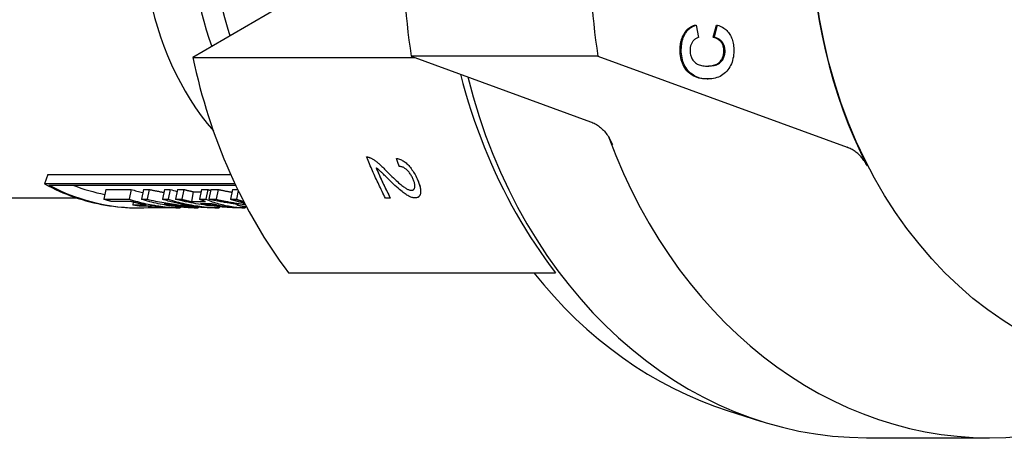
# Model space of a CAD drawing. Header units: millimetres. Extents: x 81 to 326, y -65 to 264.
# Tile 9 of 12: x 127 to 175, y 206 to 227. Entities that reach past the tile are written whole.
import ezdxf

# ---------------------------------------------------------------- set-up
doc = ezdxf.new("R2010")
doc.units = ezdxf.units.MM
doc.layers.add('Detail', color=2, linetype='Continuous')

msp = doc.modelspace()

# ---------------------------------------------------------------- linework, layer by layer
at = {"layer": 'Detail'}
for p, q in [((143.649, 229.998), (135.359, 225.157)), ((160.051, 226.759), (160.109, 226.759)), ((160.109, 226.759), (160.225, 226.149)), ((160.939, 226.163), (161.097, 226.759)), ((160.996, 226.163), (161.154, 226.759)), ((161.097, 226.759), (161.154, 226.759)), ((160.939, 226.163), (160.996, 226.163)), ((135.359, 225.157), (146.266, 225.157)), ((155.269, 225.22), (146.091, 225.22)), ((146.091, 225.22), (154.916, 222)), ((155.269, 225.22), (167.528, 220.747)), ((160.636, 224.106), (160.693, 224.106)), ((143.904, 220.27), (143.904, 220.27)), ((144.094, 220.225), (144.094, 220.224)), ((145.369, 220.198), (145.368, 220.198)), ((128.23, 219.409), (128.064, 218.953)), ((128.23, 219.409), (137.222, 219.409)), ((137.432, 218.953), (128.064, 218.953)), ((128.288, 218.884), (137.465, 218.884)), ((131.087, 218.676), (130.985, 218.191)), ((131.087, 218.676), (132.325, 218.676)), ((132.325, 218.676), (132.224, 218.191)), ((132.93, 218.672), (132.829, 218.188)), ((132.93, 218.672), (133.208, 218.672)), ((133.208, 218.672), (133.107, 218.188)), ((133.97, 218.672), (133.869, 218.188)), ((133.97, 218.672), (134.249, 218.672)), ((134.249, 218.672), (134.148, 218.188)), ((134.601, 218.672), (134.5, 218.188)), ((134.601, 218.672), (134.916, 218.672)), ((134.916, 218.672), (134.815, 218.188)), ((135.373, 218.564), (135.286, 218.075)), ((135.373, 218.564), (135.765, 218.564)), ((135.788, 218.672), (135.687, 218.188)), ((135.788, 218.672), (136.103, 218.672)), ((136.103, 218.672), (136.002, 218.188)), ((136.25, 218.672), (136.149, 218.188)), ((136.25, 218.672), (136.601, 218.672)), ((136.601, 218.672), (136.5, 218.188)), ((137.305, 218.672), (137.204, 218.188)), ((137.305, 218.672), (137.566, 218.672)), ((137.594, 218.616), (137.505, 218.188)), ((146.453, 218.305), (146.453, 218.304)), ((122.239, 218.265), (129.63, 218.265)), ((130.985, 218.191), (132.224, 218.191)), ((132.301, 218.084), (131.356, 218.084)), ((132.42, 218.053), (132.403, 217.912)), ((132.403, 217.912), (133.07, 217.912)), ((133.436, 217.853), (132.769, 217.853)), ((132.829, 218.188), (133.107, 218.188)), ((133.18, 217.853), (133.177, 217.788)), ((133.869, 218.188), (134.148, 218.188)), ((134.5, 218.188), (134.815, 218.188)), ((135.286, 218.075), (135.99, 218.075)), ((135.687, 218.188), (136.002, 218.188)), ((135.74, 217.985), (136.275, 217.985)), ((136.149, 218.188), (136.5, 218.188)), ((136.651, 217.821), (136.65, 217.769)), ((137.204, 218.188), (137.505, 218.188)), ((137.531, 217.943), (137.528, 217.92)), ((137.528, 217.92), (137.532, 217.926)), ((137.531, 217.915), (137.53, 217.906)), ((137.53, 217.906), (137.534, 217.912)), ((137.534, 217.942), (137.532, 217.926)), ((137.552, 217.94), (137.551, 217.932)), ((137.551, 217.932), (137.58, 217.936)), ((137.851, 218.012), (137.842, 217.947)), ((137.842, 217.947), (137.933, 217.947)), ((137.926, 217.826), (137.925, 217.769)), ((137.968, 217.872), (137.972, 217.874)), ((137.968, 217.869), (137.968, 217.872)), ((137.968, 217.866), (137.968, 217.869)), ((137.977, 217.863), (137.968, 217.866)), ((145.064, 218.251), (144.827, 218.251)), ((145.064, 218.251), (145.064, 218.251)), ((132.634, 217.765), (132.73, 217.765)), ((133.177, 217.788), (134.064, 217.788)), ((134.737, 217.769), (133.557, 217.769)), ((134.738, 217.805), (134.737, 217.769)), ((135.628, 217.768), (135.342, 217.768)), ((135.628, 217.797), (135.628, 217.768)), ((136.65, 217.769), (136.364, 217.769)), ((137.153, 217.808), (137.153, 217.803)), ((137.189, 217.803), (137.153, 217.803)), ((137.925, 217.769), (137.566, 217.769)), ((140.056, 214.578), (153.18, 214.578)), ((161.682, 207.791), (163.319, 207.271)), ((168.476, 206.465), (174.499, 206.465))]:
    msp.add_line(p, q, dxfattribs=at)
at = {"layer": 'Detail', "flags": 128}
for points in [[(159.591, 226.452), (159.604, 226.469), (159.618, 226.486), (159.633, 226.502), (159.648, 226.518), (159.664, 226.533), (159.68, 226.549), (159.696, 226.563), (159.713, 226.578), (159.731, 226.592), (159.749, 226.605), (159.767, 226.619), (159.786, 226.632), (159.806, 226.644), (159.826, 226.657), (159.846, 226.669), (159.867, 226.68), (159.888, 226.691), (159.91, 226.702), (159.933, 226.713), (159.955, 226.723), (159.979, 226.732), (160.002, 226.742), (160.027, 226.751), (160.051, 226.759)], [(159.648, 226.452), (159.662, 226.469), (159.676, 226.486), (159.69, 226.502), (159.706, 226.518), (159.721, 226.533), (159.737, 226.549), (159.754, 226.563), (159.771, 226.578), (159.788, 226.592), (159.806, 226.605), (159.825, 226.619), (159.844, 226.632), (159.863, 226.644), (159.883, 226.657), (159.904, 226.669), (159.924, 226.68), (159.946, 226.691), (159.968, 226.702), (159.99, 226.713), (160.013, 226.723), (160.036, 226.732), (160.06, 226.742), (160.084, 226.751), (160.109, 226.759)], [(161.154, 226.759), (161.221, 226.734), (161.285, 226.707), (161.345, 226.677), (161.403, 226.645), (161.458, 226.61), (161.51, 226.572), (161.559, 226.533), (161.605, 226.49), (161.648, 226.445), (161.688, 226.398), (161.725, 226.348), (161.76, 226.296), (161.791, 226.241), (161.82, 226.184), (161.846, 226.125), (161.869, 226.063), (161.889, 225.999), (161.907, 225.932), (161.921, 225.863), (161.933, 225.792), (161.943, 225.719), (161.949, 225.643), (161.953, 225.565), (161.953, 225.484)], [(159.314, 225.546), (159.315, 225.592), (159.317, 225.638), (159.319, 225.682), (159.323, 225.726), (159.327, 225.769), (159.333, 225.812), (159.339, 225.854), (159.347, 225.895), (159.355, 225.935), (159.364, 225.975), (159.374, 226.013), (159.385, 226.052), (159.397, 226.089), (159.41, 226.126), (159.424, 226.162), (159.439, 226.197), (159.454, 226.231), (159.471, 226.265), (159.489, 226.298), (159.507, 226.33), (159.527, 226.362), (159.547, 226.393), (159.568, 226.423), (159.591, 226.452)], [(159.372, 225.546), (159.372, 225.592), (159.374, 225.638), (159.377, 225.682), (159.38, 225.726), (159.385, 225.769), (159.39, 225.812), (159.397, 225.854), (159.404, 225.895), (159.412, 225.935), (159.421, 225.975), (159.431, 226.013), (159.442, 226.052), (159.454, 226.089), (159.467, 226.126), (159.481, 226.162), (159.496, 226.197), (159.512, 226.231), (159.528, 226.265), (159.546, 226.298), (159.564, 226.33), (159.584, 226.362), (159.604, 226.393), (159.626, 226.423), (159.648, 226.452)], [(160.225, 226.149), (160.193, 226.14), (160.162, 226.129), (160.133, 226.116), (160.104, 226.102), (160.077, 226.086), (160.051, 226.068), (160.025, 226.048), (160.001, 226.027), (159.979, 226.005), (159.957, 225.98), (159.936, 225.954), (159.917, 225.927), (159.899, 225.898), (159.882, 225.868), (159.867, 225.837), (159.854, 225.805), (159.842, 225.772), (159.831, 225.737), (159.823, 225.702), (159.815, 225.666), (159.81, 225.629), (159.805, 225.591), (159.803, 225.552), (159.802, 225.512)], [(161.466, 225.481), (161.465, 225.522), (161.463, 225.561), (161.458, 225.6), (161.452, 225.638), (161.445, 225.675), (161.435, 225.71), (161.424, 225.745), (161.411, 225.779), (161.396, 225.812), (161.379, 225.844), (161.36, 225.875), (161.34, 225.905), (161.318, 225.934), (161.293, 225.962), (161.267, 225.988), (161.239, 226.013), (161.208, 226.037), (161.176, 226.059), (161.142, 226.079), (161.105, 226.099), (161.067, 226.117), (161.026, 226.134), (160.983, 226.149), (160.939, 226.163)], [(161.523, 225.481), (161.522, 225.522), (161.52, 225.561), (161.516, 225.6), (161.51, 225.638), (161.502, 225.675), (161.492, 225.71), (161.481, 225.745), (161.468, 225.779), (161.453, 225.812), (161.436, 225.844), (161.418, 225.875), (161.397, 225.905), (161.375, 225.934), (161.351, 225.962), (161.324, 225.988), (161.296, 226.013), (161.266, 226.037), (161.233, 226.059), (161.199, 226.079), (161.162, 226.099), (161.124, 226.117), (161.083, 226.134), (161.041, 226.149), (160.996, 226.163)], [(160.619, 224.106), (160.517, 224.11), (160.419, 224.119), (160.324, 224.133), (160.234, 224.153), (160.147, 224.179), (160.065, 224.21), (159.986, 224.246), (159.912, 224.287), (159.841, 224.335), (159.774, 224.387), (159.711, 224.445), (159.652, 224.508), (159.598, 224.576), (159.548, 224.647), (159.503, 224.722), (159.463, 224.8), (159.427, 224.881), (159.397, 224.966), (159.371, 225.054), (159.35, 225.146), (159.334, 225.241), (159.322, 225.339), (159.316, 225.441), (159.314, 225.546)], [(160.676, 224.106), (160.574, 224.11), (160.476, 224.119), (160.382, 224.133), (160.291, 224.153), (160.205, 224.179), (160.122, 224.21), (160.044, 224.246), (159.969, 224.287), (159.898, 224.335), (159.831, 224.387), (159.769, 224.445), (159.71, 224.508), (159.655, 224.576), (159.605, 224.647), (159.56, 224.722), (159.52, 224.8), (159.485, 224.881), (159.454, 224.966), (159.428, 225.054), (159.407, 225.146), (159.391, 225.241), (159.38, 225.339), (159.373, 225.441), (159.372, 225.546)], [(159.802, 225.512), (159.803, 225.456), (159.807, 225.402), (159.813, 225.35), (159.823, 225.299), (159.835, 225.251), (159.85, 225.204), (159.867, 225.159), (159.888, 225.115), (159.911, 225.073), (159.937, 225.033), (159.966, 224.995), (159.997, 224.959), (160.032, 224.925), (160.07, 224.893), (160.112, 224.865), (160.157, 224.84), (160.205, 224.817), (160.257, 224.798), (160.313, 224.781), (160.372, 224.767), (160.434, 224.756), (160.5, 224.748), (160.569, 224.743), (160.642, 224.741)], [(160.634, 224.741), (160.707, 224.744), (160.776, 224.749), (160.842, 224.757), (160.904, 224.768), (160.962, 224.781), (161.017, 224.797), (161.069, 224.816), (161.116, 224.838), (161.161, 224.863), (161.201, 224.89), (161.238, 224.921), (161.272, 224.953), (161.302, 224.988), (161.33, 225.025), (161.356, 225.063), (161.379, 225.103), (161.399, 225.144), (161.416, 225.187), (161.431, 225.232), (161.443, 225.279), (161.453, 225.327), (161.46, 225.377), (161.464, 225.428), (161.466, 225.481)], [(160.642, 224.741), (160.719, 224.742), (160.793, 224.745), (160.862, 224.752), (160.928, 224.761), (160.99, 224.774), (161.048, 224.789), (161.103, 224.807), (161.154, 224.829), (161.201, 224.853), (161.244, 224.88), (161.283, 224.91), (161.319, 224.943), (161.351, 224.978), (161.381, 225.015), (161.407, 225.054), (161.431, 225.094), (161.453, 225.136), (161.471, 225.18), (161.487, 225.226), (161.499, 225.274), (161.51, 225.323), (161.517, 225.374), (161.521, 225.427), (161.523, 225.481)], [(161.953, 225.484), (161.95, 225.384), (161.943, 225.288), (161.93, 225.194), (161.913, 225.104), (161.891, 225.016), (161.865, 224.932), (161.834, 224.85), (161.798, 224.772), (161.757, 224.697), (161.712, 224.624), (161.662, 224.555), (161.607, 224.489), (161.548, 224.427), (161.486, 224.37), (161.421, 224.319), (161.352, 224.274), (161.279, 224.234), (161.203, 224.199), (161.124, 224.17), (161.041, 224.146), (160.955, 224.128), (160.866, 224.115), (160.773, 224.108), (160.676, 224.106)], [(148.518, 224.335), (148.638, 223.88), (148.766, 223.427), (148.901, 222.977), (149.043, 222.53), (149.192, 222.086), (149.348, 221.645), (149.511, 221.209), (149.681, 220.776), (149.857, 220.347), (150.039, 219.923), (150.228, 219.503), (150.423, 219.088), (150.624, 218.678), (150.831, 218.274), (151.043, 217.876), (151.262, 217.483), (151.485, 217.096), (151.714, 216.716), (151.947, 216.343), (152.185, 215.976), (152.428, 215.615), (152.675, 215.262), (152.926, 214.916), (153.18, 214.578)], [(160.636, 224.106), (160.635, 224.106), (160.634, 224.106), (160.634, 224.106), (160.633, 224.106), (160.632, 224.106), (160.632, 224.106), (160.631, 224.106), (160.63, 224.106), (160.63, 224.106), (160.629, 224.106), (160.628, 224.106), (160.627, 224.106), (160.627, 224.106), (160.626, 224.106), (160.625, 224.106), (160.625, 224.106), (160.624, 224.106), (160.623, 224.106), (160.622, 224.106), (160.622, 224.106), (160.621, 224.106), (160.62, 224.106), (160.62, 224.106), (160.619, 224.106)], [(154.916, 222), (154.974, 221.977), (155.03, 221.953), (155.086, 221.926), (155.142, 221.897), (155.196, 221.865), (155.249, 221.831), (155.301, 221.795), (155.353, 221.757), (155.403, 221.716), (155.452, 221.674), (155.5, 221.629), (155.546, 221.582), (155.591, 221.534), (155.635, 221.483), (155.677, 221.431), (155.718, 221.376), (155.757, 221.32), (155.795, 221.263), (155.83, 221.204), (155.864, 221.143), (155.896, 221.081), (155.927, 221.017), (155.955, 220.953), (155.982, 220.887)], [(168.509, 219.841), (168.48, 219.895), (168.45, 219.947), (168.419, 219.999), (168.387, 220.049), (168.353, 220.098), (168.318, 220.145), (168.282, 220.192), (168.245, 220.236), (168.207, 220.28), (168.168, 220.322), (168.127, 220.363), (168.086, 220.402), (168.044, 220.44), (168, 220.476), (167.956, 220.511), (167.911, 220.544), (167.866, 220.575), (167.819, 220.605), (167.772, 220.633), (167.725, 220.659), (167.676, 220.683), (167.627, 220.706), (167.578, 220.727), (167.528, 220.747)], [(143.904, 220.27), (143.911, 220.27), (143.918, 220.27), (143.926, 220.27), (143.933, 220.27), (143.941, 220.269), (143.948, 220.269), (143.956, 220.268), (143.964, 220.267), (143.971, 220.266), (143.979, 220.264), (143.987, 220.263), (143.995, 220.261), (144.003, 220.259), (144.011, 220.257), (144.019, 220.254), (144.027, 220.252), (144.035, 220.249), (144.043, 220.246), (144.052, 220.243), (144.06, 220.24), (144.068, 220.236), (144.077, 220.232), (144.085, 220.229), (144.094, 220.224)], [(144.827, 218.251), (144.785, 218.333), (144.744, 218.415), (144.703, 218.497), (144.662, 218.58), (144.622, 218.663), (144.582, 218.746), (144.542, 218.829), (144.502, 218.912), (144.463, 218.996), (144.424, 219.079), (144.385, 219.163), (144.346, 219.247), (144.308, 219.331), (144.27, 219.416), (144.232, 219.501), (144.194, 219.585), (144.157, 219.67), (144.12, 219.755), (144.083, 219.841), (144.047, 219.926), (144.011, 220.012), (143.975, 220.098), (143.939, 220.184), (143.904, 220.27)], [(143.904, 220.27), (143.911, 220.27), (143.919, 220.27), (143.926, 220.27), (143.933, 220.27), (143.941, 220.269), (143.948, 220.269), (143.956, 220.268), (143.964, 220.267), (143.971, 220.266), (143.979, 220.264), (143.987, 220.263), (143.995, 220.261), (144.003, 220.259), (144.011, 220.257), (144.019, 220.254), (144.027, 220.252), (144.035, 220.249), (144.043, 220.246), (144.052, 220.243), (144.06, 220.24), (144.068, 220.236), (144.077, 220.233), (144.085, 220.229), (144.094, 220.225)], [(144.094, 220.225), (144.122, 220.211), (144.151, 220.196), (144.18, 220.179), (144.21, 220.162), (144.24, 220.142), (144.271, 220.122), (144.302, 220.1), (144.334, 220.077), (144.366, 220.053), (144.399, 220.028), (144.432, 220.001), (144.466, 219.972), (144.501, 219.943), (144.537, 219.911), (144.575, 219.876), (144.614, 219.84), (144.655, 219.802), (144.697, 219.761), (144.741, 219.719), (144.787, 219.674), (144.834, 219.628), (144.883, 219.579), (144.933, 219.528), (144.985, 219.475)], [(144.094, 220.224), (144.122, 220.211), (144.151, 220.196), (144.18, 220.179), (144.21, 220.161), (144.24, 220.142), (144.271, 220.122), (144.302, 220.1), (144.334, 220.077), (144.366, 220.053), (144.399, 220.028), (144.432, 220.001), (144.466, 219.972), (144.5, 219.942), (144.537, 219.91), (144.575, 219.876), (144.614, 219.84), (144.655, 219.802), (144.697, 219.761), (144.741, 219.719), (144.787, 219.674), (144.834, 219.627), (144.883, 219.579), (144.933, 219.528), (144.985, 219.475)], [(145.368, 220.198), (145.418, 220.19), (145.467, 220.179), (145.516, 220.164), (145.564, 220.146), (145.611, 220.126), (145.658, 220.102), (145.704, 220.075), (145.75, 220.045), (145.795, 220.012), (145.839, 219.976), (145.884, 219.936), (145.927, 219.894), (145.97, 219.849), (146.012, 219.802), (146.053, 219.752), (146.094, 219.7), (146.133, 219.645), (146.171, 219.588), (146.209, 219.528), (146.246, 219.466), (146.282, 219.402), (146.317, 219.335), (146.352, 219.266), (146.385, 219.195)], [(145.508, 219.804), (145.502, 219.821), (145.496, 219.837), (145.49, 219.853), (145.485, 219.87), (145.479, 219.886), (145.473, 219.903), (145.467, 219.919), (145.461, 219.935), (145.455, 219.952), (145.449, 219.968), (145.443, 219.984), (145.438, 220.001), (145.432, 220.017), (145.426, 220.034), (145.42, 220.05), (145.414, 220.067), (145.409, 220.083), (145.403, 220.099), (145.397, 220.116), (145.391, 220.132), (145.386, 220.149), (145.38, 220.165), (145.374, 220.182), (145.368, 220.198)], [(145.369, 220.198), (145.418, 220.19), (145.467, 220.179), (145.516, 220.164), (145.564, 220.146), (145.611, 220.126), (145.658, 220.102), (145.704, 220.075), (145.75, 220.045), (145.795, 220.012), (145.84, 219.976), (145.884, 219.937), (145.927, 219.894), (145.97, 219.849), (146.012, 219.802), (146.053, 219.752), (146.094, 219.7), (146.133, 219.645), (146.171, 219.588), (146.209, 219.528), (146.246, 219.466), (146.282, 219.402), (146.317, 219.335), (146.352, 219.266), (146.385, 219.195)], [(146.177, 219.204), (146.156, 219.248), (146.135, 219.291), (146.112, 219.333), (146.089, 219.372), (146.065, 219.411), (146.04, 219.448), (146.015, 219.483), (145.988, 219.517), (145.961, 219.55), (145.934, 219.581), (145.905, 219.61), (145.876, 219.638), (145.846, 219.664), (145.816, 219.688), (145.786, 219.71), (145.755, 219.729), (145.725, 219.747), (145.695, 219.762), (145.664, 219.774), (145.633, 219.785), (145.602, 219.793), (145.571, 219.799), (145.54, 219.803), (145.508, 219.804)], [(144.365, 219.738), (144.392, 219.675), (144.42, 219.612), (144.447, 219.549), (144.475, 219.486), (144.503, 219.424), (144.532, 219.361), (144.56, 219.298), (144.588, 219.236), (144.617, 219.174), (144.646, 219.111), (144.675, 219.049), (144.704, 218.987), (144.733, 218.925), (144.762, 218.863), (144.792, 218.802), (144.822, 218.74), (144.851, 218.679), (144.881, 218.617), (144.911, 218.556), (144.942, 218.495), (144.972, 218.434), (145.002, 218.373), (145.033, 218.312), (145.064, 218.251)], [(145.016, 219.144), (144.961, 219.198), (144.909, 219.249), (144.861, 219.297), (144.815, 219.342), (144.773, 219.383), (144.735, 219.421), (144.699, 219.456), (144.666, 219.487), (144.637, 219.515), (144.611, 219.539), (144.588, 219.56), (144.568, 219.578), (144.55, 219.594), (144.533, 219.609), (144.515, 219.624), (144.497, 219.639), (144.48, 219.653), (144.463, 219.666), (144.446, 219.68), (144.429, 219.692), (144.413, 219.704), (144.397, 219.716), (144.381, 219.727), (144.365, 219.738)], [(144.985, 219.475), (145.066, 219.394), (145.143, 219.318), (145.216, 219.246), (145.286, 219.179), (145.353, 219.117), (145.416, 219.059), (145.476, 219.006), (145.532, 218.957), (145.584, 218.912), (145.633, 218.872), (145.678, 218.837), (145.72, 218.806), (145.759, 218.778), (145.797, 218.753), (145.834, 218.731), (145.869, 218.71), (145.902, 218.692), (145.935, 218.677), (145.966, 218.664), (145.995, 218.653), (146.024, 218.645), (146.051, 218.639), (146.076, 218.635), (146.1, 218.634)], [(144.985, 219.475), (145.066, 219.394), (145.143, 219.318), (145.216, 219.246), (145.286, 219.179), (145.353, 219.117), (145.416, 219.059), (145.476, 219.006), (145.532, 218.957), (145.584, 218.912), (145.633, 218.873), (145.679, 218.837), (145.72, 218.806), (145.759, 218.779), (145.797, 218.753), (145.834, 218.731), (145.869, 218.71), (145.902, 218.692), (145.935, 218.677), (145.966, 218.664), (145.996, 218.653), (146.024, 218.645), (146.051, 218.639), (146.076, 218.635), (146.1, 218.634)], [(128.064, 218.953), (128.243, 218.857), (128.425, 218.766), (128.607, 218.678), (128.791, 218.594), (128.976, 218.514), (129.162, 218.439), (129.349, 218.367), (129.537, 218.299), (129.726, 218.235), (129.916, 218.176), (130.107, 218.12), (130.298, 218.068), (130.49, 218.021), (130.683, 217.977), (130.877, 217.938), (131.071, 217.902), (131.265, 217.871), (131.46, 217.844), (131.655, 217.82), (131.851, 217.801), (132.046, 217.787), (132.242, 217.776), (132.438, 217.769), (132.635, 217.767)], [(146.283, 218.255), (146.252, 218.257), (146.22, 218.26), (146.188, 218.266), (146.154, 218.274), (146.119, 218.284), (146.083, 218.296), (146.047, 218.311), (146.009, 218.328), (145.97, 218.348), (145.928, 218.371), (145.885, 218.396), (145.841, 218.425), (145.794, 218.457), (145.745, 218.492), (145.695, 218.531), (145.642, 218.572), (145.586, 218.618), (145.523, 218.672), (145.454, 218.733), (145.379, 218.8), (145.297, 218.875), (145.21, 218.957), (145.116, 219.047), (145.016, 219.144)], [(146.1, 218.634), (146.124, 218.635), (146.146, 218.638), (146.166, 218.644), (146.185, 218.651), (146.201, 218.661), (146.216, 218.673), (146.23, 218.687), (146.241, 218.704), (146.251, 218.722), (146.26, 218.743), (146.266, 218.766), (146.271, 218.791), (146.274, 218.818), (146.275, 218.846), (146.275, 218.876), (146.272, 218.907), (146.267, 218.939), (146.26, 218.973), (146.251, 219.008), (146.24, 219.045), (146.227, 219.082), (146.213, 219.122), (146.196, 219.162), (146.177, 219.204)], [(146.385, 219.195), (146.417, 219.123), (146.446, 219.054), (146.472, 218.987), (146.494, 218.923), (146.513, 218.862), (146.529, 218.803), (146.542, 218.747), (146.551, 218.694), (146.557, 218.643), (146.559, 218.595), (146.558, 218.549), (146.554, 218.506), (146.547, 218.466), (146.537, 218.429), (146.524, 218.396), (146.508, 218.366), (146.49, 218.34), (146.469, 218.318), (146.445, 218.299), (146.418, 218.283), (146.389, 218.271), (146.356, 218.262), (146.321, 218.257), (146.283, 218.255)], [(146.385, 219.195), (146.411, 219.139), (146.434, 219.084), (146.455, 219.031), (146.475, 218.98), (146.492, 218.93), (146.507, 218.882), (146.521, 218.835), (146.532, 218.79), (146.542, 218.747), (146.549, 218.705), (146.555, 218.665), (146.558, 218.626), (146.559, 218.589), (146.559, 218.553), (146.556, 218.519), (146.551, 218.487), (146.545, 218.457), (146.537, 218.429), (146.527, 218.403), (146.516, 218.379), (146.503, 218.357), (146.488, 218.337), (146.471, 218.32), (146.453, 218.305)], [(133.208, 218.672), (133.238, 218.666), (133.269, 218.66), (133.299, 218.653), (133.33, 218.647), (133.36, 218.641), (133.391, 218.635), (133.421, 218.628), (133.452, 218.622), (133.482, 218.616), (133.513, 218.61), (133.543, 218.604), (133.574, 218.599), (133.604, 218.593), (133.635, 218.587), (133.665, 218.581), (133.696, 218.576), (133.727, 218.57), (133.757, 218.564), (133.788, 218.559), (133.818, 218.553), (133.849, 218.548), (133.88, 218.543), (133.91, 218.537), (133.941, 218.532)], [(134.916, 218.672), (134.935, 218.668), (134.954, 218.663), (134.973, 218.658), (134.992, 218.653), (135.011, 218.649), (135.03, 218.644), (135.049, 218.639), (135.068, 218.635), (135.087, 218.63), (135.106, 218.625), (135.125, 218.621), (135.144, 218.616), (135.163, 218.612), (135.182, 218.607), (135.201, 218.603), (135.22, 218.598), (135.239, 218.594), (135.259, 218.59), (135.278, 218.585), (135.297, 218.581), (135.316, 218.577), (135.335, 218.573), (135.354, 218.568), (135.373, 218.564)], [(136.103, 218.672), (136.109, 218.67), (136.114, 218.668), (136.12, 218.666), (136.126, 218.663), (136.131, 218.661), (136.137, 218.659), (136.142, 218.656), (136.148, 218.654), (136.154, 218.652), (136.159, 218.65), (136.165, 218.647), (136.171, 218.645), (136.176, 218.643), (136.182, 218.641), (136.188, 218.638), (136.193, 218.636), (136.199, 218.634), (136.204, 218.632), (136.21, 218.63), (136.216, 218.627), (136.221, 218.625), (136.227, 218.623), (136.233, 218.621), (136.238, 218.619)], [(136.601, 218.672), (136.63, 218.666), (136.658, 218.66), (136.686, 218.654), (136.714, 218.649), (136.742, 218.643), (136.77, 218.637), (136.798, 218.631), (136.826, 218.625), (136.854, 218.62), (136.882, 218.614), (136.911, 218.608), (136.939, 218.603), (136.967, 218.597), (136.995, 218.592), (137.023, 218.587), (137.052, 218.581), (137.08, 218.576), (137.108, 218.571), (137.136, 218.565), (137.164, 218.56), (137.193, 218.555), (137.221, 218.55), (137.249, 218.545), (137.277, 218.54)], [(146.1, 218.634), (146.106, 218.634), (146.111, 218.634), (146.116, 218.634), (146.121, 218.635), (146.126, 218.635), (146.131, 218.636), (146.135, 218.636), (146.14, 218.637), (146.145, 218.638), (146.149, 218.639), (146.154, 218.64), (146.158, 218.641), (146.162, 218.642), (146.167, 218.644), (146.171, 218.645), (146.175, 218.647), (146.179, 218.649), (146.183, 218.65), (146.186, 218.652), (146.19, 218.654), (146.194, 218.656), (146.197, 218.658), (146.201, 218.661), (146.204, 218.663)], [(131.356, 218.084), (131.34, 218.088), (131.325, 218.092), (131.309, 218.096), (131.294, 218.101), (131.278, 218.105), (131.263, 218.109), (131.247, 218.114), (131.232, 218.118), (131.216, 218.122), (131.201, 218.127), (131.186, 218.131), (131.17, 218.136), (131.155, 218.14), (131.139, 218.145), (131.124, 218.149), (131.108, 218.154), (131.093, 218.158), (131.078, 218.163), (131.062, 218.168), (131.047, 218.172), (131.031, 218.177), (131.016, 218.182), (131.001, 218.186), (130.985, 218.191)], [(132.224, 218.191), (132.327, 218.16), (132.43, 218.13), (132.533, 218.101), (132.636, 218.073), (132.74, 218.046), (132.844, 218.021), (132.948, 217.996), (133.052, 217.973), (133.157, 217.951), (133.261, 217.931), (133.366, 217.911), (133.471, 217.893), (133.576, 217.876), (133.681, 217.86), (133.786, 217.846), (133.891, 217.832), (133.997, 217.82), (134.102, 217.809), (134.208, 217.799), (134.314, 217.791), (134.419, 217.783), (134.525, 217.777), (134.631, 217.772), (134.737, 217.769)], [(133.07, 217.912), (133.038, 217.918), (133.006, 217.924), (132.973, 217.93), (132.941, 217.936), (132.909, 217.942), (132.877, 217.949), (132.845, 217.955), (132.813, 217.962), (132.781, 217.969), (132.748, 217.976), (132.716, 217.983), (132.684, 217.99), (132.652, 217.997), (132.62, 218.004), (132.588, 218.012), (132.556, 218.019), (132.524, 218.027), (132.492, 218.035), (132.46, 218.043), (132.429, 218.051), (132.397, 218.059), (132.365, 218.067), (132.333, 218.075), (132.301, 218.084)], [(132.769, 217.853), (132.754, 217.855), (132.739, 217.858), (132.724, 217.86), (132.708, 217.862), (132.693, 217.864), (132.678, 217.867), (132.662, 217.869), (132.647, 217.871), (132.632, 217.873), (132.617, 217.876), (132.601, 217.878), (132.586, 217.881), (132.571, 217.883), (132.556, 217.886), (132.54, 217.888), (132.525, 217.891), (132.51, 217.893), (132.495, 217.896), (132.479, 217.898), (132.464, 217.901), (132.449, 217.904), (132.434, 217.906), (132.418, 217.909), (132.403, 217.912)], [(135.342, 217.768), (135.236, 217.772), (135.13, 217.777), (135.024, 217.783), (134.919, 217.79), (134.813, 217.798), (134.707, 217.808), (134.602, 217.819), (134.496, 217.831), (134.391, 217.844), (134.286, 217.859), (134.181, 217.874), (134.076, 217.891), (133.971, 217.909), (133.866, 217.929), (133.761, 217.949), (133.657, 217.971), (133.553, 217.994), (133.449, 218.018), (133.345, 218.043), (133.241, 218.07), (133.138, 218.098), (133.034, 218.126), (132.931, 218.157), (132.829, 218.188)], [(133.107, 218.188), (133.21, 218.166), (133.313, 218.145), (133.416, 218.124), (133.519, 218.104), (133.623, 218.085), (133.726, 218.066), (133.829, 218.047), (133.933, 218.03), (134.037, 218.012), (134.141, 217.996), (134.245, 217.98), (134.348, 217.964), (134.453, 217.949), (134.557, 217.935), (134.661, 217.921), (134.765, 217.908), (134.87, 217.895), (134.974, 217.883), (135.078, 217.872), (135.183, 217.861), (135.288, 217.851), (135.392, 217.841), (135.497, 217.832), (135.602, 217.823)], [(134.064, 217.788), (134.038, 217.789), (134.012, 217.791), (133.986, 217.793), (133.959, 217.796), (133.933, 217.798), (133.907, 217.8), (133.881, 217.802), (133.855, 217.805), (133.828, 217.807), (133.802, 217.81), (133.776, 217.812), (133.75, 217.815), (133.724, 217.818), (133.698, 217.821), (133.671, 217.824), (133.645, 217.827), (133.619, 217.83), (133.593, 217.833), (133.567, 217.836), (133.541, 217.839), (133.515, 217.843), (133.489, 217.846), (133.462, 217.85), (133.436, 217.853)], [(135.602, 217.823), (135.529, 217.832), (135.456, 217.841), (135.383, 217.851), (135.31, 217.861), (135.237, 217.872), (135.165, 217.883), (135.092, 217.895), (135.019, 217.908), (134.947, 217.921), (134.874, 217.935), (134.802, 217.949), (134.73, 217.964), (134.657, 217.98), (134.585, 217.996), (134.513, 218.012), (134.441, 218.03), (134.369, 218.047), (134.298, 218.066), (134.226, 218.085), (134.154, 218.104), (134.083, 218.124), (134.012, 218.145), (133.94, 218.166), (133.869, 218.188)], [(133.953, 217.969), (134.022, 217.954), (134.092, 217.94), (134.161, 217.927), (134.23, 217.914), (134.3, 217.902), (134.369, 217.89), (134.439, 217.879), (134.509, 217.868), (134.578, 217.858), (134.648, 217.848), (134.718, 217.839), (134.787, 217.83), (134.857, 217.822), (134.927, 217.815), (134.997, 217.808), (135.067, 217.801), (135.137, 217.795), (135.207, 217.79), (135.277, 217.785), (135.347, 217.78), (135.417, 217.777), (135.488, 217.773), (135.558, 217.771), (135.628, 217.768)], [(136.364, 217.769), (136.263, 217.771), (136.162, 217.774), (136.062, 217.777), (135.961, 217.781), (135.86, 217.785), (135.759, 217.79), (135.659, 217.796), (135.558, 217.802), (135.457, 217.808), (135.357, 217.815), (135.256, 217.823), (135.156, 217.831), (135.055, 217.839), (134.955, 217.849), (134.854, 217.858), (134.754, 217.868), (134.654, 217.879), (134.553, 217.89), (134.453, 217.902), (134.353, 217.914), (134.253, 217.927), (134.153, 217.94), (134.053, 217.954), (133.953, 217.969)], [(134.148, 218.188), (134.25, 218.157), (134.353, 218.127), (134.455, 218.098), (134.558, 218.07), (134.662, 218.044), (134.765, 218.019), (134.869, 217.995), (134.972, 217.972), (135.076, 217.95), (135.18, 217.93), (135.285, 217.91), (135.389, 217.892), (135.494, 217.875), (135.598, 217.86), (135.703, 217.845), (135.808, 217.832), (135.913, 217.82), (136.018, 217.809), (136.123, 217.799), (136.228, 217.791), (136.334, 217.783), (136.439, 217.777), (136.544, 217.772), (136.65, 217.769)], [(137.566, 217.769), (137.437, 217.772), (137.308, 217.777), (137.18, 217.783), (137.051, 217.791), (136.922, 217.799), (136.793, 217.809), (136.665, 217.82), (136.536, 217.832), (136.408, 217.845), (136.279, 217.86), (136.151, 217.875), (136.023, 217.892), (135.895, 217.91), (135.768, 217.93), (135.64, 217.95), (135.512, 217.972), (135.385, 217.995), (135.258, 218.019), (135.131, 218.044), (135.004, 218.07), (134.878, 218.098), (134.751, 218.127), (134.625, 218.157), (134.5, 218.188)], [(134.815, 218.188), (134.834, 218.183), (134.854, 218.178), (134.874, 218.173), (134.893, 218.168), (134.913, 218.163), (134.932, 218.158), (134.952, 218.153), (134.972, 218.148), (134.991, 218.144), (135.011, 218.139), (135.031, 218.134), (135.05, 218.13), (135.07, 218.125), (135.09, 218.12), (135.109, 218.116), (135.129, 218.111), (135.149, 218.106), (135.168, 218.102), (135.188, 218.097), (135.208, 218.093), (135.227, 218.089), (135.247, 218.084), (135.267, 218.08), (135.286, 218.075)], [(135.99, 218.075), (135.978, 218.08), (135.965, 218.084), (135.952, 218.089), (135.939, 218.093), (135.927, 218.097), (135.914, 218.102), (135.901, 218.106), (135.889, 218.111), (135.876, 218.116), (135.863, 218.12), (135.851, 218.125), (135.838, 218.13), (135.825, 218.134), (135.813, 218.139), (135.8, 218.144), (135.788, 218.148), (135.775, 218.153), (135.762, 218.158), (135.75, 218.163), (135.737, 218.168), (135.725, 218.173), (135.712, 218.178), (135.699, 218.183), (135.687, 218.188)], [(137.153, 217.803), (137.094, 217.808), (137.035, 217.813), (136.975, 217.818), (136.916, 217.823), (136.857, 217.829), (136.798, 217.835), (136.739, 217.841), (136.68, 217.847), (136.621, 217.854), (136.562, 217.861), (136.503, 217.868), (136.444, 217.876), (136.386, 217.883), (136.327, 217.891), (136.268, 217.899), (136.209, 217.908), (136.15, 217.917), (136.092, 217.926), (136.033, 217.935), (135.974, 217.944), (135.916, 217.954), (135.857, 217.964), (135.799, 217.974), (135.74, 217.985)], [(136.002, 218.188), (136.08, 218.157), (136.159, 218.127), (136.237, 218.098), (136.316, 218.07), (136.395, 218.044), (136.475, 218.019), (136.554, 217.995), (136.634, 217.972), (136.714, 217.95), (136.794, 217.93), (136.874, 217.91), (136.954, 217.892), (137.034, 217.875), (137.115, 217.86), (137.196, 217.845), (137.276, 217.832), (137.357, 217.82), (137.438, 217.809), (137.519, 217.799), (137.6, 217.791), (137.682, 217.783), (137.763, 217.777), (137.844, 217.772), (137.925, 217.769)], [(137.58, 217.936), (137.52, 217.944), (137.46, 217.953), (137.401, 217.961), (137.341, 217.97), (137.281, 217.979), (137.221, 217.988), (137.161, 217.998), (137.101, 218.008), (137.041, 218.017), (136.982, 218.027), (136.922, 218.038), (136.862, 218.048), (136.803, 218.059), (136.743, 218.069), (136.683, 218.08), (136.624, 218.092), (136.564, 218.103), (136.505, 218.114), (136.445, 218.126), (136.386, 218.138), (136.326, 218.15), (136.267, 218.163), (136.208, 218.175), (136.149, 218.188)], [(136.275, 217.985), (136.313, 217.974), (136.351, 217.964), (136.388, 217.954), (136.426, 217.944), (136.464, 217.935), (136.502, 217.926), (136.54, 217.917), (136.578, 217.908), (136.616, 217.899), (136.654, 217.891), (136.692, 217.883), (136.73, 217.876), (136.768, 217.868), (136.807, 217.861), (136.845, 217.854), (136.883, 217.847), (136.921, 217.841), (136.959, 217.835), (136.998, 217.829), (137.036, 217.823), (137.074, 217.818), (137.113, 217.813), (137.151, 217.808), (137.189, 217.803)], [(136.5, 218.188), (136.556, 218.176), (136.612, 218.164), (136.667, 218.152), (136.723, 218.141), (136.779, 218.129), (136.834, 218.118), (136.89, 218.107), (136.946, 218.096), (137.002, 218.086), (137.057, 218.075), (137.113, 218.065), (137.169, 218.055), (137.225, 218.045), (137.281, 218.035), (137.337, 218.025), (137.393, 218.016), (137.449, 218.007), (137.505, 217.998), (137.561, 217.989), (137.617, 217.98), (137.674, 217.971), (137.73, 217.963), (137.786, 217.955), (137.842, 217.947)], [(137.906, 217.999), (137.876, 218.006), (137.847, 218.013), (137.817, 218.02), (137.788, 218.027), (137.759, 218.034), (137.729, 218.041), (137.7, 218.048), (137.671, 218.056), (137.641, 218.063), (137.612, 218.071), (137.583, 218.079), (137.554, 218.087), (137.524, 218.094), (137.495, 218.102), (137.466, 218.111), (137.437, 218.119), (137.408, 218.127), (137.378, 218.136), (137.349, 218.144), (137.32, 218.153), (137.291, 218.161), (137.262, 218.17), (137.233, 218.179), (137.204, 218.188)], [(137.505, 218.188), (137.519, 218.183), (137.534, 218.179), (137.549, 218.174), (137.564, 218.17), (137.579, 218.165), (137.593, 218.161), (137.608, 218.156), (137.623, 218.152), (137.638, 218.148), (137.653, 218.143), (137.668, 218.139), (137.682, 218.135), (137.697, 218.13), (137.712, 218.126), (137.727, 218.122), (137.742, 218.118), (137.757, 218.114), (137.772, 218.109), (137.786, 218.105), (137.801, 218.101), (137.816, 218.097), (137.831, 218.093), (137.846, 218.089), (137.861, 218.085)], [(137.534, 217.912), (137.533, 217.912), (137.533, 217.912), (137.533, 217.913), (137.533, 217.913), (137.532, 217.913), (137.532, 217.914), (137.532, 217.914), (137.532, 217.914), (137.531, 217.915), (137.531, 217.915), (137.531, 217.915), (137.531, 217.916), (137.53, 217.916), (137.53, 217.916), (137.53, 217.917), (137.53, 217.917), (137.529, 217.917), (137.529, 217.918), (137.529, 217.918), (137.529, 217.918), (137.528, 217.919), (137.528, 217.919), (137.528, 217.919), (137.528, 217.92)], [(137.543, 217.899), (137.542, 217.899), (137.542, 217.899), (137.541, 217.899), (137.541, 217.9), (137.54, 217.9), (137.54, 217.9), (137.539, 217.901), (137.539, 217.901), (137.538, 217.901), (137.537, 217.902), (137.537, 217.902), (137.536, 217.902), (137.536, 217.903), (137.535, 217.903), (137.535, 217.903), (137.534, 217.903), (137.534, 217.904), (137.533, 217.904), (137.532, 217.904), (137.532, 217.905), (137.531, 217.905), (137.531, 217.905), (137.53, 217.906), (137.53, 217.906)], [(137.532, 217.926), (137.533, 217.926), (137.533, 217.926), (137.534, 217.926), (137.535, 217.927), (137.536, 217.927), (137.537, 217.927), (137.537, 217.927), (137.538, 217.928), (137.539, 217.928), (137.54, 217.928), (137.541, 217.928), (137.541, 217.929), (137.542, 217.929), (137.543, 217.929), (137.544, 217.929), (137.545, 217.93), (137.545, 217.93), (137.546, 217.93), (137.547, 217.93), (137.548, 217.931), (137.549, 217.931), (137.549, 217.931), (137.55, 217.931), (137.551, 217.932)], [(137.564, 217.891), (137.563, 217.891), (137.562, 217.892), (137.562, 217.892), (137.561, 217.892), (137.56, 217.893), (137.559, 217.893), (137.558, 217.893), (137.557, 217.894), (137.556, 217.894), (137.555, 217.894), (137.554, 217.895), (137.554, 217.895), (137.553, 217.895), (137.552, 217.895), (137.551, 217.896), (137.55, 217.896), (137.549, 217.896), (137.548, 217.897), (137.547, 217.897), (137.547, 217.897), (137.546, 217.898), (137.545, 217.898), (137.544, 217.898), (137.543, 217.899)], [(137.585, 217.884), (137.584, 217.884), (137.583, 217.885), (137.582, 217.885), (137.581, 217.885), (137.581, 217.886), (137.58, 217.886), (137.579, 217.886), (137.578, 217.886), (137.577, 217.887), (137.576, 217.887), (137.575, 217.887), (137.575, 217.888), (137.574, 217.888), (137.573, 217.888), (137.572, 217.889), (137.571, 217.889), (137.57, 217.889), (137.569, 217.889), (137.569, 217.89), (137.568, 217.89), (137.567, 217.89), (137.566, 217.891), (137.565, 217.891), (137.564, 217.891)], [(137.631, 217.872), (137.629, 217.873), (137.627, 217.873), (137.625, 217.874), (137.623, 217.874), (137.622, 217.875), (137.62, 217.875), (137.618, 217.876), (137.616, 217.876), (137.614, 217.877), (137.612, 217.877), (137.61, 217.878), (137.608, 217.878), (137.606, 217.879), (137.604, 217.879), (137.602, 217.88), (137.6, 217.88), (137.598, 217.881), (137.596, 217.881), (137.594, 217.882), (137.593, 217.882), (137.591, 217.883), (137.589, 217.883), (137.587, 217.884), (137.585, 217.884)], [(137.696, 217.859), (137.693, 217.86), (137.69, 217.86), (137.688, 217.861), (137.685, 217.861), (137.682, 217.862), (137.68, 217.862), (137.677, 217.863), (137.674, 217.864), (137.672, 217.864), (137.669, 217.865), (137.666, 217.865), (137.663, 217.866), (137.661, 217.866), (137.658, 217.867), (137.655, 217.867), (137.653, 217.868), (137.65, 217.868), (137.647, 217.869), (137.645, 217.869), (137.642, 217.87), (137.639, 217.871), (137.637, 217.871), (137.634, 217.872), (137.631, 217.872)], [(137.76, 217.847), (137.757, 217.848), (137.755, 217.848), (137.752, 217.849), (137.749, 217.849), (137.747, 217.85), (137.744, 217.85), (137.741, 217.851), (137.739, 217.851), (137.736, 217.852), (137.733, 217.852), (137.73, 217.853), (137.728, 217.853), (137.725, 217.854), (137.722, 217.854), (137.72, 217.855), (137.717, 217.855), (137.714, 217.856), (137.712, 217.856), (137.709, 217.857), (137.706, 217.857), (137.704, 217.858), (137.701, 217.858), (137.698, 217.859), (137.696, 217.859)], [(137.828, 217.837), (137.825, 217.838), (137.823, 217.838), (137.82, 217.839), (137.817, 217.839), (137.814, 217.839), (137.811, 217.84), (137.808, 217.84), (137.805, 217.841), (137.803, 217.841), (137.8, 217.842), (137.797, 217.842), (137.794, 217.842), (137.791, 217.843), (137.788, 217.843), (137.786, 217.844), (137.783, 217.844), (137.78, 217.844), (137.777, 217.845), (137.774, 217.845), (137.771, 217.846), (137.768, 217.846), (137.766, 217.846), (137.763, 217.847), (137.76, 217.847)], [(137.947, 217.823), (137.942, 217.824), (137.937, 217.824), (137.932, 217.825), (137.927, 217.826), (137.922, 217.826), (137.917, 217.827), (137.912, 217.827), (137.907, 217.828), (137.902, 217.828), (137.898, 217.829), (137.893, 217.83), (137.888, 217.83), (137.883, 217.831), (137.878, 217.831), (137.873, 217.832), (137.868, 217.833), (137.863, 217.833), (137.858, 217.834), (137.853, 217.834), (137.848, 217.835), (137.843, 217.836), (137.838, 217.836), (137.833, 217.837), (137.828, 217.837)], [(138.001, 217.818), (137.999, 217.818), (137.997, 217.818), (137.994, 217.819), (137.992, 217.819), (137.99, 217.819), (137.988, 217.819), (137.985, 217.819), (137.983, 217.82), (137.981, 217.82), (137.979, 217.82), (137.976, 217.82), (137.974, 217.821), (137.972, 217.821), (137.97, 217.821), (137.967, 217.821), (137.965, 217.821), (137.963, 217.822), (137.961, 217.822), (137.958, 217.822), (137.956, 217.822), (137.954, 217.823), (137.952, 217.823), (137.949, 217.823), (137.947, 217.823)], [(133.557, 217.769), (133.541, 217.769), (133.525, 217.77), (133.509, 217.77), (133.494, 217.771), (133.478, 217.771), (133.462, 217.772), (133.446, 217.773), (133.43, 217.773), (133.414, 217.774), (133.399, 217.775), (133.383, 217.775), (133.367, 217.776), (133.351, 217.777), (133.335, 217.778), (133.32, 217.779), (133.304, 217.78), (133.288, 217.78), (133.272, 217.781), (133.256, 217.782), (133.24, 217.783), (133.225, 217.784), (133.209, 217.785), (133.193, 217.786), (133.177, 217.788)], [(152.122, 214.578), (152.61, 213.983), (153.116, 213.407), (153.638, 212.852), (154.177, 212.318), (154.731, 211.806), (155.301, 211.316), (155.885, 210.85), (156.483, 210.407), (157.094, 209.989), (157.718, 209.596), (158.353, 209.228), (159, 208.886), (159.657, 208.571), (160.324, 208.283), (160.999, 208.023), (161.682, 207.791)]]:
    msp.add_lwpolyline(points, dxfattribs=at)
at = {"layer": 'Detail'}
msp.add_ellipse((183.733, 231.465), major_axis=(0, -21.883), ratio=0.819152, dxfattribs=at)
for centre, major_axis, start_param, end_param in [((147.815, 231.465), (0, 14), 6.09048, 8.237916), ((146.75, 231.465), (0, 14), 0, 1.994824), ((144.169, 231.465), (0, 13.75), 0, 2.376446), ((183.705, 231.465), (0, -21.892), 4.151218, 5.272129), ((174.527, 231.346), (0, -35.25), 4.521912, 4.887058), ((183.704, 231.346), (0, -35.25), 4.521912, 4.887058), ((155.054, 231.346), (0, -24.827), 4.964354, 5.453893), ((168.476, 231.465), (0, -25), 5.007139, 6.283185), ((174.499, 231.465), (0, -25), 5.134225, 6.36318), ((162.342, 231.346), (0, -24.827), 5.198902, 5.267985), ((132.73, 231.465), (0, -13.7), 5.876273, 6.331859), ((132.73, 231.465), (0, -13.2), 5.975817, 6.125819), ((135.002, 231.465), (0, -13.2), 6.03308, 6.087326), ((136.914, 231.465), (0, -13.2), 6.034071, 6.065616)]:
    msp.add_ellipse(centre, major_axis=major_axis, ratio=0.819152, start_param=start_param, end_param=end_param, dxfattribs=at)

doc.saveas('drawing.dxf')
